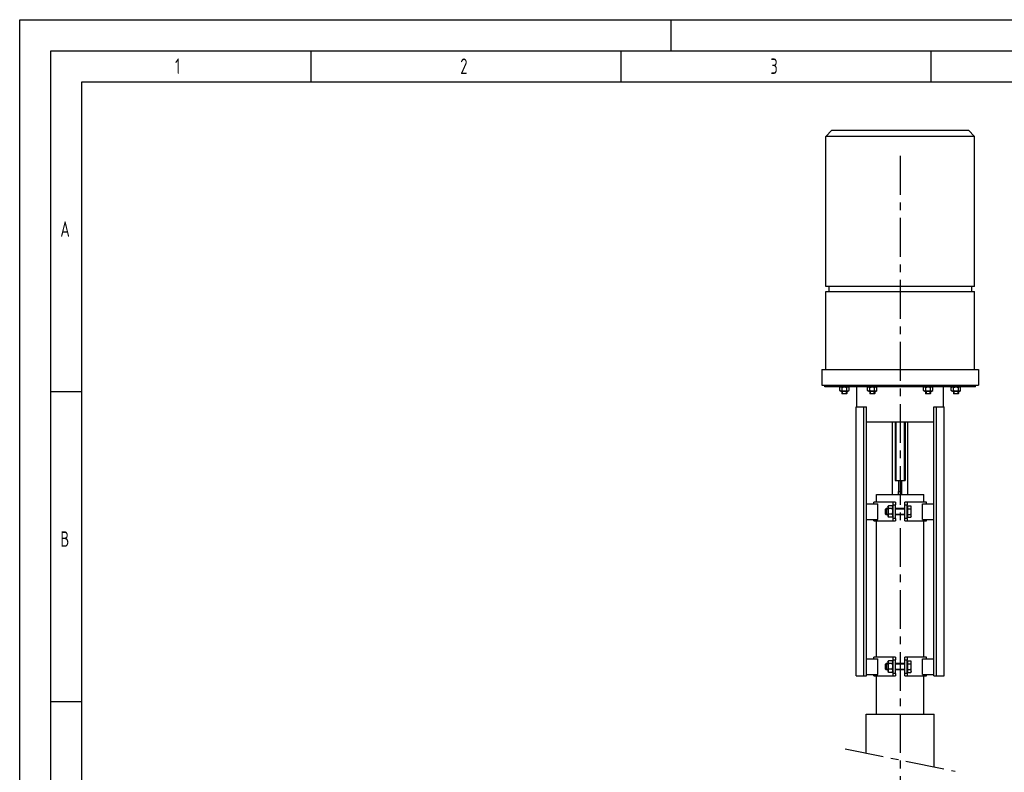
# Model space of a CAD drawing. Header units: millimetres. Extents: x 0 to 5940, y 0 to 4200.
# Tile 39 of 52: x 0 to 1588, y 2986 to 4200. Entities that reach past the tile are written whole.
import ezdxf

# ---------------------------------------------------------------- set-up
doc = ezdxf.new("R2010")
doc.units = ezdxf.units.MM
doc.header["$LTSCALE"] = 50
doc.linetypes.add('MITTE', pattern=[2, 1.25, -0.25, 0.25, -0.25])
doc.layers.get('0').update_dxf_attribs({"linetype": 'CONTINUOUS'})
for name, color, linetype in [('01-LINIE-025', 1, 'CONTINUOUS'), ('02-LINIE-035', 2, 'CONTINUOUS'), ('05-ACHSE', 1, 'MITTE'), ('KSB-BLATTRAND', 2, 'CONTINUOUS')]:
    doc.layers.add(name, color=color, linetype=linetype)
doc.styles.get("Standard").update_dxf_attribs({"font": 'ISOCP.SHX'})

# ---------------------------------------------------------------- blocks, each defined once
blk = doc.blocks.new('Rahmen_A2')
at = {"color": 1, "ltscale": 150}
for p, q in [((0, 0), (0, 420)), ((0, 420), (594, 420)), ((10, 10), (10, 410)), ((10, 410), (584, 410))]:
    blk.add_line(p, q, dxfattribs=at)
at = {"layer": 'KSB-BLATTRAND'}
for p, q in [((105, 420), (105, 415)), ((5, 5), (5, 415)), ((5, 415), (589, 415)), ((47, 410), (47, 415)), ((97, 410), (97, 415)), ((147, 410), (147, 415)), ((10, 360), (5, 360)), ((10, 310), (5, 310))]:
    blk.add_line(p, q, dxfattribs=at)
at = {"layer": 'KSB-BLATTRAND', "width": 0.75}
for s, p in [('1', (25.0625, 411.25)), ('2', (71.0625, 411.25)), ('3', (121.0625, 411.25)), ('A', (6.5625, 385)), ('B', (6.5625, 335))]:
    blk.add_text(s, height=2.5, dxfattribs=at).set_placement(p)
blk = doc.blocks.new('Hubmagnet_03')
at = {"layer": '02-LINIE-035'}
for p, q in [((-110, 1087.5), (-120, 1077.5)), ((-110, 1087.5), (110, 1087.5)), ((110, 1087.5), (120, 1077.5)), ((120, 1077.5), (-120, 1077.5)), ((-120, 835.5), (-120, 1077.5)), ((120, 835.5), (120, 1077.5)), ((120, 835.5), (-120, 835.5)), ((-120, 827.5), (120, 827.5)), ((-120, 701.5), (-120, 827.5)), ((-115, 835.5), (-115, 827.5)), ((115, 835.5), (115, 827.5)), ((120, 701.5), (120, 827.5)), ((-126.5, 701.5), (126.5, 701.5)), ((-126.5, 701.5), (-126.5, 676.5)), ((126.5, 701.5), (126.5, 676.5)), ((-126.5, 676.5), (126.5, 676.5)), ((-121.5, 673.5), (-121.5, 676.5)), ((121.5, 673.5), (-121.5, 673.5)), ((-95.8, 673.5), (-97.5, 672.5)), ((-97.5, 667.7), (-97.5, 672.5)), ((-95.8, 666.7), (-97.5, 667.7)), ((-93.8, 667.7), (-93.8, 672.5)), ((-86.2, 667.7), (-86.2, 672.5)), ((-84.2, 673.5), (-82.5, 672.5)), ((-84.2, 666.7), (-82.5, 667.7)), ((-82.5, 667.7), (-82.5, 672.5)), ((-69.8, 641.5), (-69.8, 673.5)), ((-50.8, 673.5), (-52.5, 672.5)), ((-52.5, 667.7), (-52.5, 672.5)), ((-50.8, 666.7), (-52.5, 667.7)), ((-48.8, 667.7), (-48.8, 672.5)), ((-41.2, 667.7), (-41.2, 672.5)), ((-39.2, 673.5), (-37.5, 672.5)), ((-39.2, 666.7), (-37.5, 667.7)), ((-37.5, 667.7), (-37.5, 672.5)), ((39.2, 673.5), (37.5, 672.5)), ((37.5, 667.7), (37.5, 672.5)), ((39.2, 666.7), (37.5, 667.7)), ((41.2, 667.7), (41.2, 672.5)), ((48.8, 667.7), (48.8, 672.5)), ((50.8, 673.5), (52.5, 672.5)), ((50.8, 666.7), (52.5, 667.7)), ((52.5, 667.7), (52.5, 672.5)), ((69.9, 641.5), (69.9, 673.5)), ((84.2, 673.5), (82.5, 672.5)), ((82.5, 667.7), (82.5, 672.5)), ((84.2, 666.7), (82.5, 667.7)), ((86.2, 667.7), (86.2, 672.5)), ((93.8, 667.7), (93.8, 672.5)), ((95.8, 673.5), (97.5, 672.5)), ((95.8, 666.7), (97.5, 667.7)), ((97.5, 667.7), (97.5, 672.5)), ((121.5, 673.5), (121.5, 676.5)), ((-95.8, 666.7), (-84.2, 666.7)), ((-94, 666.7), (-94, 663)), ((-94, 663), (-86, 663)), ((-93.5, 662.5), (-94, 663)), ((-94, 663), (-86, 663)), ((-86.5, 662.5), (-93.5, 662.5)), ((-93.3, 666.7), (-93.3, 663)), ((-86.7, 663), (-86.7, 666.7)), ((-86.5, 662.5), (-86, 663)), ((-86, 666.7), (-86, 663)), ((-50.8, 666.7), (-39.2, 666.7)), ((-49, 666.7), (-49, 663)), ((-49, 663), (-41, 663)), ((-48.5, 662.5), (-49, 663)), ((-49, 663), (-41, 663)), ((-41.5, 662.5), (-48.5, 662.5)), ((-48.3, 666.7), (-48.3, 663)), ((-41.7, 663), (-41.7, 666.7)), ((-41.5, 662.5), (-41, 663)), ((-41, 666.7), (-41, 663)), ((39.2, 666.7), (50.8, 666.7)), ((41, 666.7), (41, 663)), ((41, 663), (49, 663)), ((41.5, 662.5), (41, 663)), ((41, 663), (49, 663)), ((48.5, 662.5), (41.5, 662.5)), ((41.7, 666.7), (41.7, 663)), ((48.3, 663), (48.3, 666.7)), ((48.5, 662.5), (49, 663)), ((49, 666.7), (49, 663)), ((84.2, 666.7), (95.8, 666.7)), ((86, 666.7), (86, 663)), ((86, 663), (94, 663)), ((86.5, 662.5), (86, 663)), ((86, 663), (94, 663)), ((93.5, 662.5), (86.5, 662.5)), ((86.7, 666.7), (86.7, 663)), ((93.3, 663), (93.3, 666.7)), ((93.5, 662.5), (94, 663)), ((94, 666.7), (94, 663)), ((-71.1, 207.5), (-71.1, 641.5)), ((-71.1, 641.5), (-58.6, 641.5)), ((-58.6, 641.5), (-54.2, 641.5)), ((-58.6, 207.5), (-58.6, 641.5)), ((-54.2, 207.5), (-54.2, 641.5)), ((54.2, 641.5), (58.6, 641.5)), ((54.2, 207.5), (54.2, 641.5)), ((58.6, 207.5), (58.6, 641.5)), ((58.6, 641.5), (71.1, 641.5)), ((71.1, 207.5), (71.1, 641.5)), ((54.2, 616.5), (-54.2, 616.5)), ((-12.5, 500), (-12.5, 616.5)), ((-8, 616.5), (-8, 522.5)), ((-6.8, 616.5), (-6.8, 522.5)), ((6.8, 522.5), (6.8, 616.5)), ((8, 616.5), (8, 522.5)), ((12.5, 500), (12.5, 616.5)), ((-8, 522.5), (8, 522.5)), ((-2.5, 522.5), (-2.5, 505)), ((2.5, 505), (2.5, 522.5)), ((-38, 500), (38.1, 500)), ((-38, 487.5), (-38, 500)), ((-2.5, 505), (2.5, 505)), ((-2.5, 500), (-2.5, 505)), ((2.5, 500), (2.5, 505)), ((38.1, 487.5), (38.1, 500)), ((-54.2, 485), (-35.9, 485)), ((-11.5, 487.5), (-42.5, 487.5)), ((-42.5, 485), (-42.5, 487.5)), ((-35.9, 460), (-35.9, 485)), ((-23.5, 476.6), (-22.6, 477.5)), ((-23.5, 468.4), (-23.5, 476.6)), ((-19.9, 476.6), (-23.5, 476.6)), ((-22.6, 477.5), (-22.6, 467.5)), ((-19.9, 477.5), (-22.6, 477.5)), ((-19.9, 479.8), (-19, 481.4)), ((-19.9, 479.8), (-19.9, 465.2)), ((-12.6, 481.7), (-18.8, 481.7)), ((-12.6, 477.6), (-18.8, 477.6)), ((-11.5, 479.8), (-12.4, 481.4)), ((-7.5, 487.5), (-11.5, 487.5)), ((-11.5, 483.5), (-11.5, 487.5)), ((-11.5, 483.5), (-7.5, 483.5)), ((-11.5, 461.5), (-11.5, 483.5)), ((-7.5, 487.5), (-7.5, 483.5)), ((-7.5, 461.5), (-7.5, 483.5)), ((7.5, 477.5), (-7.5, 477.5)), ((7, 476.6), (-7.5, 476.6)), ((7, 477.5), (7, 467.5)), ((11.5, 487.5), (7.5, 487.5)), ((7.5, 483.5), (7.5, 487.5)), ((7.5, 483.5), (11.5, 483.5)), ((7.5, 461.5), (7.5, 483.5)), ((42.5, 487.5), (11.5, 487.5)), ((11.5, 487.5), (11.5, 483.5)), ((11.5, 461.5), (11.5, 483.5)), ((12.1, 479.8), (11.5, 479.8)), ((12.1, 481.7), (17.2, 481.7)), ((12.1, 477.1), (12.1, 481.7)), ((12.1, 477.1), (17.2, 477.1)), ((12.1, 467.9), (12.1, 477.1)), ((17.9, 480.5), (17.2, 481.7)), ((17.9, 479.4), (17.9, 480.5)), ((17.9, 472.5), (17.9, 479.4)), ((35.9, 485), (54.2, 485)), ((35.9, 460), (35.9, 485)), ((42.5, 485), (42.5, 487.5)), ((-23.5, 468.4), (-22.6, 467.5)), ((-23.5, 468.4), (-19.9, 468.4)), ((-19.9, 467.5), (-22.6, 467.5)), ((-19.9, 465.2), (-19, 463.6)), ((-12.6, 468.4), (-18.8, 468.4)), ((-12.6, 463.3), (-18.8, 463.3)), ((-11.5, 465.2), (-12.4, 463.6)), ((-11.5, 457.5), (-11.5, 461.5)), ((-7.5, 461.5), (-11.5, 461.5)), ((-7.5, 468.4), (7, 468.4)), ((7.5, 467.5), (-7.5, 467.5)), ((-7.5, 461.5), (-7.5, 457.5)), ((7.5, 457.5), (7.5, 461.5)), ((11.5, 461.5), (7.5, 461.5)), ((12.1, 465.2), (11.5, 465.2)), ((11.5, 461.5), (11.5, 457.5)), ((12.1, 463.3), (12.1, 467.9)), ((12.1, 467.9), (17.2, 467.9)), ((12.1, 463.3), (17.2, 463.3)), ((17.9, 464.5), (17.2, 463.3)), ((17.9, 465.6), (17.9, 472.5)), ((17.9, 464.5), (17.9, 465.6)), ((-54.2, 460), (-35.9, 460)), ((-42.5, 457.5), (-42.5, 460)), ((-42.5, 457.5), (-11.5, 457.5)), ((-38, 237.5), (-38, 457.5)), ((-11.5, 457.5), (-7.5, 457.5)), ((7.5, 457.5), (11.5, 457.5)), ((11.5, 457.5), (42.5, 457.5)), ((35.9, 460), (54.2, 460)), ((38.1, 237.5), (38.1, 457.5)), ((42.5, 457.5), (42.5, 460)), ((-54.2, 235), (-35.9, 235)), ((-11.5, 237.5), (-42.5, 237.5)), ((-42.5, 235), (-42.5, 237.5)), ((-35.9, 210), (-35.9, 235)), ((-23.5, 226.6), (-22.6, 227.5)), ((-23.5, 218.4), (-23.5, 226.6)), ((-19.9, 226.6), (-23.5, 226.6)), ((-22.6, 227.5), (-22.6, 217.5)), ((-19.9, 227.5), (-22.6, 227.5)), ((-19.9, 229.8), (-19, 231.4)), ((-19.9, 229.8), (-19.9, 215.2)), ((-12.6, 231.7), (-18.8, 231.7)), ((-12.6, 227.6), (-18.8, 227.6)), ((-11.5, 229.8), (-12.4, 231.4)), ((-7.5, 237.5), (-11.5, 237.5)), ((-11.5, 233.5), (-11.5, 237.5)), ((-11.5, 233.5), (-7.5, 233.5)), ((-11.5, 211.5), (-11.5, 233.5)), ((-7.5, 237.5), (-7.5, 233.5)), ((-7.5, 211.5), (-7.5, 233.5)), ((7.5, 227.5), (-7.5, 227.5)), ((7, 226.6), (-7.5, 226.6)), ((7, 227.5), (7, 217.5)), ((11.5, 237.5), (7.5, 237.5)), ((7.5, 233.5), (7.5, 237.5)), ((7.5, 233.5), (11.5, 233.5)), ((7.5, 211.5), (7.5, 233.5)), ((42.5, 237.5), (11.5, 237.5)), ((11.5, 237.5), (11.5, 233.5)), ((11.5, 211.5), (11.5, 233.5)), ((12.1, 229.8), (11.5, 229.8)), ((12.1, 231.7), (17.2, 231.7)), ((12.1, 227.1), (12.1, 231.7)), ((12.1, 227.1), (17.2, 227.1)), ((12.1, 217.9), (12.1, 227.1)), ((17.9, 230.5), (17.2, 231.7)), ((17.9, 229.4), (17.9, 230.5)), ((17.9, 222.5), (17.9, 229.4)), ((17.9, 215.6), (17.9, 222.5)), ((35.9, 235), (54.2, 235)), ((35.9, 210), (35.9, 235)), ((42.5, 235), (42.5, 237.5)), ((-71.1, 207.5), (-58.6, 207.5)), ((-58.6, 207.5), (-54.2, 207.5)), ((-54.2, 210), (-35.9, 210)), ((-42.5, 207.5), (-42.5, 210)), ((-42.5, 207.5), (-11.5, 207.5)), ((-38, 145.8), (-38, 207.5)), ((-23.5, 218.4), (-22.6, 217.5)), ((-23.5, 218.4), (-19.9, 218.4)), ((-19.9, 217.5), (-22.6, 217.5)), ((-19.9, 215.2), (-19, 213.6)), ((-12.6, 218.4), (-18.8, 218.4)), ((-12.6, 213.3), (-18.8, 213.3)), ((-11.5, 215.2), (-12.4, 213.6)), ((-11.5, 207.5), (-11.5, 211.5)), ((-7.5, 211.5), (-11.5, 211.5)), ((-11.5, 207.5), (-7.5, 207.5)), ((-7.5, 218.4), (7, 218.4)), ((7.5, 217.5), (-7.5, 217.5)), ((-7.5, 211.5), (-7.5, 207.5)), ((7.5, 207.5), (7.5, 211.5)), ((11.5, 211.5), (7.5, 211.5)), ((7.5, 207.5), (11.5, 207.5)), ((12.1, 215.2), (11.5, 215.2)), ((11.5, 211.5), (11.5, 207.5)), ((11.5, 207.5), (42.5, 207.5)), ((12.1, 213.3), (12.1, 217.9)), ((12.1, 217.9), (17.2, 217.9)), ((12.1, 213.3), (17.2, 213.3)), ((17.9, 214.5), (17.2, 213.3)), ((17.9, 214.5), (17.9, 215.6)), ((35.9, 210), (54.2, 210)), ((38.1, 145.8), (38.1, 207.5)), ((42.5, 207.5), (42.5, 210)), ((54.2, 207.5), (58.6, 207.5)), ((58.6, 207.5), (71.1, 207.5))]:
    blk.add_line(p, q, dxfattribs=at)
for points, weights in [([(-93.8, 672.5), (-95.6, 673.6), (-97.5, 672.5)], [1, 1.15470053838, 1]), ([(-97.5, 667.7), (-95.6, 666.6), (-93.8, 667.7)], [1, 1.15470053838, 1]), ([(-86.2, 672.5), (-90, 673.6), (-93.8, 672.5)], [1, 1.15470053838, 1]), ([(-93.8, 667.7), (-90, 666.6), (-86.2, 667.7)], [1, 1.15470053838, 1]), ([(-82.5, 672.5), (-84.4, 673.6), (-86.2, 672.5)], [1, 1.15470053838, 1]), ([(-86.2, 667.7), (-84.4, 666.6), (-82.5, 667.7)], [1, 1.15470053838, 1]), ([(-48.8, 672.5), (-50.6, 673.6), (-52.5, 672.5)], [1, 1.15470053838, 1]), ([(-52.5, 667.7), (-50.6, 666.6), (-48.8, 667.7)], [1, 1.15470053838, 1]), ([(-41.2, 672.5), (-45, 673.6), (-48.8, 672.5)], [1, 1.15470053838, 1]), ([(-48.8, 667.7), (-45, 666.6), (-41.2, 667.7)], [1, 1.15470053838, 1]), ([(-37.5, 672.5), (-39.4, 673.6), (-41.2, 672.5)], [1, 1.15470053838, 1]), ([(-41.2, 667.7), (-39.4, 666.6), (-37.5, 667.7)], [1, 1.15470053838, 1]), ([(41.2, 672.5), (39.4, 673.6), (37.5, 672.5)], [1, 1.15470053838, 1]), ([(37.5, 667.7), (39.4, 666.6), (41.2, 667.7)], [1, 1.15470053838, 1]), ([(48.8, 672.5), (45, 673.6), (41.2, 672.5)], [1, 1.15470053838, 1]), ([(41.2, 667.7), (45, 666.6), (48.8, 667.7)], [1, 1.15470053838, 1]), ([(52.5, 672.5), (50.6, 673.6), (48.8, 672.5)], [1, 1.15470053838, 1]), ([(48.8, 667.7), (50.6, 666.6), (52.5, 667.7)], [1, 1.15470053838, 1]), ([(86.2, 672.5), (84.4, 673.6), (82.5, 672.5)], [1, 1.15470053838, 1]), ([(82.5, 667.7), (84.4, 666.6), (86.2, 667.7)], [1, 1.15470053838, 1]), ([(93.8, 672.5), (90, 673.6), (86.2, 672.5)], [1, 1.15470053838, 1]), ([(86.2, 667.7), (90, 666.6), (93.8, 667.7)], [1, 1.15470053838, 1]), ([(97.5, 672.5), (95.6, 673.6), (93.8, 672.5)], [1, 1.15470053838, 1]), ([(93.8, 667.7), (95.6, 666.6), (97.5, 667.7)], [1, 1.15470053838, 1]), ([(-18.8, 481.7), (-20.1, 479.7), (-18.8, 477.6)], [1, 1.15470053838, 1]), ([(-18.8, 477.6), (-20.1, 473), (-18.8, 468.4)], [1, 1.15470053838, 1]), ([(-12.6, 477.6), (-11.3, 479.7), (-12.6, 481.7)], [1, 1.15470053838, 1]), ([(-12.6, 468.4), (-11.3, 473), (-12.6, 477.6)], [1, 1.15470053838, 1]), ([(17.9, 479.4), (17.9, 480.5), (17.2, 481.7)], [1, 1.0379548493, 1]), ([(17.2, 477.1), (17.9, 478.4), (17.9, 479.4)], [1, 1.0379548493, 1]), ([(17.9, 472.5), (17.9, 474.6), (17.2, 477.1)], [1, 1.0379548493, 1]), ([(-18.8, 468.4), (-20.1, 465.8), (-18.8, 463.3)], [1, 1.15470053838, 1]), ([(-18.8, 463.3), (-18.9, 463.4), (-19, 463.6)], [1, 1.0098266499, 1.01840491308]), ([(-12.6, 463.3), (-11.3, 465.8), (-12.6, 468.4)], [1, 1.15470053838, 1]), ([(-12.4, 463.6), (-12.5, 463.4), (-12.6, 463.3)], [1.01840491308, 1.0098266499, 1]), ([(17.2, 467.9), (17.9, 470.4), (17.9, 472.5)], [1, 1.0379548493, 1]), ([(17.9, 465.6), (17.9, 466.6), (17.2, 467.9)], [1, 1.0379548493, 1]), ([(17.2, 463.3), (17.9, 464.5), (17.9, 465.6)], [1, 1.0379548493, 1]), ([(-18.8, 231.7), (-20.1, 229.7), (-18.8, 227.6)], [1, 1.15470053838, 1]), ([(-18.8, 227.6), (-20.1, 223), (-18.8, 218.4)], [1, 1.15470053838, 1]), ([(-12.6, 227.6), (-11.3, 229.7), (-12.6, 231.7)], [1, 1.15470053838, 1]), ([(-12.6, 218.4), (-11.3, 223), (-12.6, 227.6)], [1, 1.15470053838, 1]), ([(17.9, 229.4), (17.9, 230.5), (17.2, 231.7)], [1, 1.0379548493, 1]), ([(17.2, 227.1), (17.9, 228.4), (17.9, 229.4)], [1, 1.0379548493, 1]), ([(17.9, 222.5), (17.9, 224.6), (17.2, 227.1)], [1, 1.0379548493, 1]), ([(17.2, 217.9), (17.9, 220.4), (17.9, 222.5)], [1, 1.0379548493, 1]), ([(-18.8, 218.4), (-20.1, 215.8), (-18.8, 213.3)], [1, 1.15470053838, 1]), ([(-18.8, 213.3), (-18.9, 213.4), (-19, 213.6)], [1, 1.0098266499, 1.01840491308]), ([(-12.6, 213.3), (-11.3, 215.8), (-12.6, 218.4)], [1, 1.15470053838, 1]), ([(-12.4, 213.6), (-12.5, 213.4), (-12.6, 213.3)], [1.01840491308, 1.0098266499, 1]), ([(17.9, 215.6), (17.9, 216.6), (17.2, 217.9)], [1, 1.0379548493, 1]), ([(17.2, 213.3), (17.9, 214.5), (17.9, 215.6)], [1, 1.0379548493, 1])]:
    blk.add_rational_spline(points, weights, degree=2, dxfattribs=at)

msp = doc.modelspace()

# ---------------------------------------------------------------- linework, layer by layer
at = {"layer": '02-LINIE-035'}
for p, q in [((1365, 3080.2), (1475, 3080.2)), ((1365, 3017.4), (1365, 3080.2)), ((1475, 2995.1), (1475, 3080.2))]:
    msp.add_line(p, q, dxfattribs=at)
at = {"layer": '05-ACHSE'}
for p, q in [((1420, 3980.3), (1420, 2309.2)), ((1331.3, 3024.2), (1508.7, 2988.3))]:
    msp.add_line(p, q, dxfattribs=at)

# ---------------------------------------------------------------- block references
at = {"layer": '01-LINIE-025'}
msp.add_blockref('Hubmagnet_03', (1420, 2934.3), dxfattribs=at)
at = {"layer": 'KSB-BLATTRAND', "xscale": 10, "yscale": 10, "zscale": 10}
msp.add_blockref('Rahmen_A2', (0, 0), dxfattribs=at)

doc.saveas('drawing.dxf')
